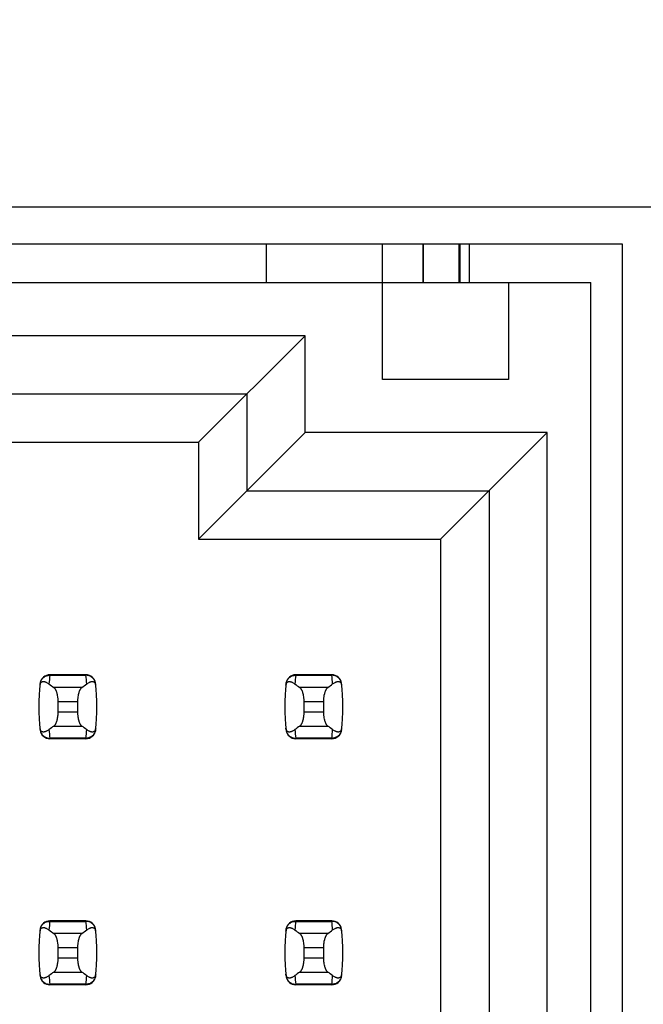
# Model space of a CAD drawing. Header units: inches. Extents: x 0 to 34, y 0 to 22.
# Tile 35 of 53: x 8.7 to 9.2, y 14.4 to 15.2. Entities that reach past the tile are written whole.
import ezdxf

# ---------------------------------------------------------------- set-up
doc = ezdxf.new("R2010")
doc.units = ezdxf.units.IN
doc.header["$LTSCALE"] = 1.87
doc.header["$MEASUREMENT"] = 0
doc.layers.get('0').update_dxf_attribs({"linetype": 'CONTINUOUS'})
doc.layers.add('DIMENSIONS', color=7, linetype='CONTINUOUS')
doc.styles.get("Standard").update_dxf_attribs({"font": 'txt', "width": 0.8})
doc.dimstyles.new('DIMSTYLE_1', dxfattribs={"dimtxt": 0.125, "dimasz": 0.18, "dimexe": 0.18, "dimexo": 0.0625, "dimgap": 0.09, "dimtad": 0, "dimtih": 1, "dimtoh": 1, "dimdec": 3, "dimlfac": 0.5, "dimzin": 4, "dimdsep": 46, "dimtxsty": 'STANDARD', "dimblk": '_FILLED', "dimblk1": '_FILLED', "dimblk2": '_FILLED', "dimcen": 0.09, "dimadec": 0, "dimazin": 0, "dimtp": 0.01, "dimtm": 0.01, "dimtfac": 1, "dimtdec": 3, "dimtofl": 0, "dimtmove": 0, "dimatfit": 3, "dimldrblk": '_FILLED', "dimfxl": 1, "dimtolj": 1, "dimtzin": 4, "dimarcsym": 0})

# ---------------------------------------------------------------- blocks, each defined once
blk = doc.blocks.new('*D24')
at = {"layer": 'DIMENSIONS', "color": 2, "linetype": 'CONTINUOUS'}
blk.add_line((9.34608, 15.13895), (9.34608, 17.31595), dxfattribs=at)
at = {"layer": 'DIMENSIONS', "color": 2, "linetype": 'CONTINUOUS', "insert": (9.28358, 17.37845), "char_height": 0.125, "width": 1.325, "attachment_point": 1, "rotation": 90, "line_spacing_factor": 0.9}
blk.add_mtext('2X .319{\\Ftxt.shx;\\W1.000000;\\H0.125000; }[8.1]', dxfattribs=at)
blk = doc.blocks.new('_FILLED')
at = {"color": 0, "linetype": 'BYBLOCK'}
blk.add_solid([(0, 0), (-1, 0.1736), (-1, -0.1736)], dxfattribs=at)
blk = doc.blocks.new('*D25')
at = {"layer": 'DIMENSIONS', "color": 2, "linetype": 'CONTINUOUS'}
blk.add_line((9.52608, 15.13895), (9.52608, 17.31595), dxfattribs=at)
at = {"layer": 'DIMENSIONS', "color": 2, "linetype": 'CONTINUOUS', "insert": (9.46358, 17.37845), "char_height": 0.125, "width": 1.525, "attachment_point": 1, "rotation": 90, "line_spacing_factor": 0.9}
blk.add_mtext('2X .409{\\Ftxt.shx;\\W1.000000;\\H0.125000; }[10.39]', dxfattribs=at)

msp = doc.modelspace()

# ---------------------------------------------------------------- linework, layer by layer
at = {"color": 7, "linetype": 'CONTINUOUS'}
for p, q in [((9.22408, 15.07045), (8.27008, 15.07045)), ((9.19008, 15.04045), (8.27408, 15.04045)), ((8.90053, 15.00934), (8.90053, 15.04045)), ((8.99501, 14.93059), (8.99501, 15.04045)), ((9.02808, 15.00934), (9.02808, 15.04045)), ((9.02823, 15.00934), (9.02823, 15.04045)), ((9.05698, 15.04045), (9.05698, 15.00934)), ((9.05826, 15.00934), (9.05826, 15.04045)), ((9.06539, 15.04045), (9.06539, 15.00934)), ((9.19008, 13.74445), (9.19008, 15.04045)), ((8.31391, 15.00934), (9.16431, 15.00934)), ((9.09738, 15.00934), (9.09738, 14.93059)), ((9.16431, 8.11957), (9.16431, 15.00934)), ((8.93202, 14.96603), (8.34934, 14.96603)), ((8.84541, 14.87941), (8.93202, 14.96603)), ((8.93202, 14.88729), (8.93202, 14.96603)), ((9.09738, 14.93059), (8.99501, 14.93059)), ((8.39659, 14.91878), (8.88478, 14.91878)), ((8.88478, 14.91878), (8.88478, 14.84004)), ((8.84541, 14.80067), (8.93202, 14.88729)), ((9.12887, 14.88729), (8.93202, 14.88729)), ((9.04226, 14.80067), (9.12887, 14.88729)), ((9.12887, 13.64556), (9.12887, 14.88729)), ((8.43596, 14.87941), (8.84541, 14.87941)), ((8.84541, 14.87941), (8.84541, 14.80067)), ((8.88478, 14.84004), (9.08163, 14.84004)), ((9.08163, 14.84004), (9.08163, 13.64556)), ((8.84541, 14.80067), (9.04226, 14.80067)), ((9.04226, 14.80067), (9.04226, 13.64556)), ((8.72446, 14.69044), (8.72444, 14.69003)), ((8.72444, 14.69003), (8.75377, 14.69003)), ((8.75376, 14.69044), (8.72446, 14.69044)), ((8.75377, 14.69003), (8.75376, 14.69044)), ((8.92446, 14.69044), (8.92444, 14.69003)), ((8.92444, 14.69003), (8.95377, 14.69003)), ((8.95376, 14.69044), (8.92446, 14.69044)), ((8.95377, 14.69003), (8.95376, 14.69044)), ((8.75047, 14.68012), (8.72775, 14.68012)), ((8.95047, 14.68012), (8.92775, 14.68012)), ((8.73123, 14.66019), (8.73123, 14.66872)), ((8.73123, 14.66872), (8.74698, 14.66872)), ((8.74698, 14.66872), (8.74698, 14.66019)), ((8.93123, 14.66019), (8.93123, 14.66872)), ((8.93123, 14.66872), (8.94698, 14.66872)), ((8.94698, 14.66872), (8.94698, 14.66019)), ((8.74698, 14.66019), (8.73123, 14.66019)), ((8.94698, 14.66019), (8.93123, 14.66019)), ((8.72775, 14.64878), (8.75047, 14.64878)), ((8.92775, 14.64878), (8.95047, 14.64878)), ((8.75377, 14.63887), (8.72444, 14.63887)), ((8.72444, 14.63887), (8.72446, 14.63847)), ((8.75376, 14.63847), (8.75377, 14.63887)), ((8.95377, 14.63887), (8.92444, 14.63887)), ((8.92444, 14.63887), (8.92446, 14.63847)), ((8.95376, 14.63847), (8.95377, 14.63887)), ((8.75376, 14.63847), (8.72446, 14.63847)), ((8.95376, 14.63847), (8.92446, 14.63847)), ((8.72446, 14.49044), (8.72444, 14.49003)), ((8.72444, 14.49003), (8.75377, 14.49003)), ((8.75376, 14.49044), (8.72446, 14.49044)), ((8.75377, 14.49003), (8.75376, 14.49044)), ((8.92446, 14.49044), (8.92444, 14.49003)), ((8.92444, 14.49003), (8.95377, 14.49003)), ((8.95376, 14.49044), (8.92446, 14.49044)), ((8.95377, 14.49003), (8.95376, 14.49044)), ((8.75047, 14.48012), (8.72775, 14.48012)), ((8.95047, 14.48012), (8.92775, 14.48012)), ((8.73123, 14.46019), (8.73123, 14.46872)), ((8.73123, 14.46872), (8.74698, 14.46872)), ((8.74698, 14.46872), (8.74698, 14.46019)), ((8.93123, 14.46019), (8.93123, 14.46872)), ((8.93123, 14.46872), (8.94698, 14.46872)), ((8.94698, 14.46872), (8.94698, 14.46019)), ((8.74698, 14.46019), (8.73123, 14.46019)), ((8.94698, 14.46019), (8.93123, 14.46019)), ((8.72775, 14.44878), (8.75047, 14.44878)), ((8.92775, 14.44878), (8.95047, 14.44878)), ((8.75377, 14.43887), (8.72444, 14.43887)), ((8.72444, 14.43887), (8.72446, 14.43847)), ((8.75376, 14.43847), (8.75377, 14.43887)), ((8.95377, 14.43887), (8.92444, 14.43887)), ((8.92444, 14.43887), (8.92446, 14.43847)), ((8.95376, 14.43847), (8.95377, 14.43887)), ((8.75376, 14.43847), (8.72446, 14.43847)), ((8.95376, 14.43847), (8.92446, 14.43847))]:
    msp.add_line(p, q, dxfattribs=at)
for centre, radius, start, end in [((8.72446, 14.68256), 0.00787, 90, 173.04714), ((8.87297, 14.67206), 0.14961, 173.09895, 175.79453), ((8.75376, 14.68256), 0.00787, 6.95286, 90), ((8.60524, 14.67206), 0.14961, 4.20547, 6.90106), ((8.92446, 14.68256), 0.00787, 90, 173.04714), ((9.07297, 14.67206), 0.14961, 173.09895, 175.79453), ((8.95376, 14.68256), 0.00787, 6.95286, 90), ((8.80524, 14.67206), 0.14961, 4.20547, 6.90106), ((8.87297, 14.66445), 0.15748, 173.04714, 186.95286), ((8.60525, 14.66445), 0.15748, 353.04714, 6.95286), ((9.07297, 14.66445), 0.15748, 173.04714, 186.95286), ((8.80525, 14.66445), 0.15748, 353.04714, 6.95286), ((8.72446, 14.64634), 0.00787, 186.95286, 270), ((8.87297, 14.65685), 0.14961, 184.20547, 186.90106), ((8.75376, 14.64634), 0.00787, 270, 353.04714), ((8.60524, 14.65685), 0.14961, 353.09895, 355.79453), ((8.92446, 14.64634), 0.00787, 186.95286, 270), ((9.07297, 14.65685), 0.14961, 184.20547, 186.90106), ((8.95376, 14.64634), 0.00787, 270, 353.04714), ((8.80524, 14.65685), 0.14961, 353.09895, 355.79453), ((8.72446, 14.48256), 0.00787, 90, 173.04714), ((8.87297, 14.47206), 0.14961, 173.09895, 175.79453), ((8.75376, 14.48256), 0.00787, 6.95286, 90), ((8.60524, 14.47206), 0.14961, 4.20547, 6.90106), ((8.92446, 14.48256), 0.00787, 90, 173.04714), ((9.07297, 14.47206), 0.14961, 173.09895, 175.79453), ((8.95376, 14.48256), 0.00787, 6.95286, 90), ((8.80524, 14.47206), 0.14961, 4.20547, 6.90106), ((8.87297, 14.46445), 0.15748, 173.04714, 186.95286), ((8.60525, 14.46445), 0.15748, 353.04714, 6.95286), ((9.07297, 14.46445), 0.15748, 173.04714, 186.95286), ((8.80525, 14.46445), 0.15748, 353.04714, 6.95286), ((8.72446, 14.44634), 0.00787, 186.95286, 270), ((8.87297, 14.45685), 0.14961, 184.20547, 186.90106), ((8.75376, 14.44634), 0.00787, 270, 353.04714), ((8.60524, 14.45685), 0.14961, 353.09895, 355.79453), ((8.92446, 14.44634), 0.00787, 186.95286, 270), ((9.07297, 14.45685), 0.14961, 184.20547, 186.90106), ((8.95376, 14.44634), 0.00787, 270, 353.04714), ((8.80524, 14.45685), 0.14961, 353.09895, 355.79453)]:
    msp.add_arc(centre, radius, start, end, dxfattribs=at)
for centre, start_param, end_param in [((9.09525, 14.71797), -2.804032, -2.774684), ((8.38297, 14.71797), -0.366909, -0.33756), ((9.29525, 14.71797), -2.804032, -2.774684), ((8.58297, 14.71797), -0.366909, -0.33756), ((9.09525, 14.61094), 2.774684, 2.804032), ((8.38297, 14.61094), 0.33756, 0.366909), ((9.29525, 14.61094), 2.774684, 2.804032), ((8.58297, 14.61094), 0.33756, 0.366909), ((9.09525, 14.51797), -2.804032, -2.774684), ((8.38297, 14.51797), -0.366909, -0.33756), ((9.29525, 14.51797), -2.804032, -2.774684), ((8.58297, 14.51797), -0.366909, -0.33756), ((9.09525, 14.41094), 2.774684, 2.804032), ((8.38297, 14.41094), 0.33756, 0.366909), ((9.29525, 14.41094), 2.774684, 2.804032), ((8.58297, 14.41094), 0.33756, 0.366909)]:
    msp.add_ellipse(centre, major_axis=(0.3937, 0), ratio=0.267949, start_param=start_param, end_param=end_param, dxfattribs=at)
for points, knots in [([(8.71663, 14.68338), (8.71668, 14.68383), (8.71688, 14.68474), (8.71743, 14.68602), (8.7182, 14.68718), (8.71919, 14.68819), (8.72034, 14.689), (8.72163, 14.6896), (8.72302, 14.68996), (8.72397, 14.69004), (8.72444, 14.69003)], [0, 0, 0, 0, 0.123003, 0.246291, 0.370116, 0.494653, 0.619981, 0.746077, 0.872817, 1, 1, 1, 1]), ([(8.76159, 14.68338), (8.76153, 14.68383), (8.76134, 14.68474), (8.76079, 14.68602), (8.76001, 14.68718), (8.75903, 14.68819), (8.75787, 14.689), (8.75658, 14.6896), (8.7552, 14.68996), (8.75425, 14.69004), (8.75377, 14.69003)], [0, 0, 0, 0, 0.123003, 0.246291, 0.370116, 0.494653, 0.619981, 0.746077, 0.872817, 1, 1, 1, 1]), ([(8.91663, 14.68338), (8.91668, 14.68383), (8.91688, 14.68474), (8.91743, 14.68602), (8.9182, 14.68718), (8.91919, 14.68819), (8.92034, 14.689), (8.92163, 14.6896), (8.92302, 14.68996), (8.92397, 14.69004), (8.92444, 14.69003)], [0, 0, 0, 0, 0.123003, 0.246291, 0.370116, 0.494653, 0.619981, 0.746077, 0.872817, 1, 1, 1, 1]), ([(8.96159, 14.68338), (8.96153, 14.68383), (8.96134, 14.68474), (8.96079, 14.68602), (8.96001, 14.68718), (8.95903, 14.68819), (8.95787, 14.689), (8.95658, 14.6896), (8.9552, 14.68996), (8.95425, 14.69004), (8.95377, 14.69003)], [0, 0, 0, 0, 0.123003, 0.246291, 0.370116, 0.494653, 0.619981, 0.746077, 0.872817, 1, 1, 1, 1]), ([(8.71646, 14.68193), (8.71648, 14.68215), (8.71655, 14.68257), (8.71674, 14.68324), (8.717, 14.68377), (8.7173, 14.68417), (8.71752, 14.68438), (8.71774, 14.68456), (8.71803, 14.68473), (8.71841, 14.68489), (8.71888, 14.68498), (8.71935, 14.68499), (8.71983, 14.68495), (8.72031, 14.68485), (8.72079, 14.68471), (8.72128, 14.68452), (8.72194, 14.68422), (8.72279, 14.68373), (8.72344, 14.68328), (8.72376, 14.68303)], [0, 0, 0, 0, 0.071006, 0.129799, 0.218638, 0.253906, 0.285388, 0.314234, 0.341262, 0.392021, 0.44087, 0.489522, 0.538946, 0.589704, 0.642132, 0.696441, 0.752768, 0.871825, 1, 1, 1, 1]), ([(8.73123, 14.66872), (8.73123, 14.66938), (8.7312, 14.67036), (8.73109, 14.67166), (8.73093, 14.6729), (8.73072, 14.6741), (8.73044, 14.67523), (8.73021, 14.67601), (8.72996, 14.67674), (8.72969, 14.67742), (8.7294, 14.67803), (8.72909, 14.67859), (8.72878, 14.67907), (8.72845, 14.67949), (8.72811, 14.67984), (8.72787, 14.68004), (8.72775, 14.68012)], [0, 0, 0, 0, 0.161727, 0.24118, 0.31897, 0.467608, 0.537656, 0.604387, 0.667531, 0.726879, 0.782283, 0.833661, 0.881, 0.924368, 0.96394, 1, 1, 1, 1]), ([(8.75047, 14.68012), (8.75035, 14.68004), (8.75011, 14.67984), (8.74977, 14.67949), (8.74944, 14.67907), (8.74912, 14.67859), (8.74882, 14.67803), (8.74853, 14.67742), (8.74826, 14.67674), (8.74801, 14.67601), (8.74778, 14.67523), (8.7475, 14.6741), (8.74728, 14.6729), (8.74713, 14.67166), (8.74702, 14.67036), (8.74698, 14.66938), (8.74698, 14.66872)], [0, 0, 0, 0, 0.03606, 0.075632, 0.119, 0.166339, 0.217717, 0.273121, 0.332469, 0.395614, 0.462344, 0.532392, 0.68103, 0.75882, 0.838273, 1, 1, 1, 1]), ([(8.75445, 14.68303), (8.75478, 14.68328), (8.75543, 14.68373), (8.75627, 14.68422), (8.75694, 14.68452), (8.75743, 14.68471), (8.75791, 14.68485), (8.75839, 14.68495), (8.75887, 14.68499), (8.75934, 14.68498), (8.7598, 14.68489), (8.76018, 14.68473), (8.76048, 14.68456), (8.7607, 14.68438), (8.76091, 14.68417), (8.76122, 14.68377), (8.76147, 14.68324), (8.76167, 14.68257), (8.76173, 14.68215), (8.76176, 14.68193)], [0, 0, 0, 0, 0.128175, 0.247232, 0.303559, 0.357868, 0.410296, 0.461054, 0.510478, 0.55913, 0.607979, 0.658738, 0.685766, 0.714612, 0.746094, 0.781362, 0.870201, 0.928994, 1, 1, 1, 1]), ([(8.91646, 14.68193), (8.91648, 14.68215), (8.91655, 14.68257), (8.91674, 14.68324), (8.917, 14.68377), (8.9173, 14.68417), (8.91752, 14.68438), (8.91774, 14.68456), (8.91803, 14.68473), (8.91841, 14.68489), (8.91888, 14.68498), (8.91935, 14.68499), (8.91983, 14.68495), (8.92031, 14.68485), (8.92079, 14.68471), (8.92128, 14.68452), (8.92194, 14.68422), (8.92279, 14.68373), (8.92344, 14.68328), (8.92376, 14.68303)], [0, 0, 0, 0, 0.071006, 0.129799, 0.218638, 0.253906, 0.285388, 0.314234, 0.341262, 0.392021, 0.44087, 0.489522, 0.538946, 0.589704, 0.642132, 0.696441, 0.752768, 0.871825, 1, 1, 1, 1]), ([(8.93123, 14.66872), (8.93123, 14.66938), (8.9312, 14.67036), (8.93109, 14.67166), (8.93093, 14.6729), (8.93072, 14.6741), (8.93044, 14.67523), (8.93021, 14.67601), (8.92996, 14.67674), (8.92969, 14.67742), (8.9294, 14.67803), (8.92909, 14.67859), (8.92878, 14.67907), (8.92845, 14.67949), (8.92811, 14.67984), (8.92787, 14.68004), (8.92775, 14.68012)], [0, 0, 0, 0, 0.161727, 0.24118, 0.31897, 0.467608, 0.537656, 0.604387, 0.667531, 0.726879, 0.782283, 0.833661, 0.881, 0.924368, 0.96394, 1, 1, 1, 1]), ([(8.95047, 14.68012), (8.95035, 14.68004), (8.95011, 14.67984), (8.94977, 14.67949), (8.94944, 14.67907), (8.94912, 14.67859), (8.94882, 14.67803), (8.94853, 14.67742), (8.94826, 14.67674), (8.94801, 14.67601), (8.94778, 14.67523), (8.9475, 14.6741), (8.94728, 14.6729), (8.94713, 14.67166), (8.94702, 14.67036), (8.94698, 14.66938), (8.94698, 14.66872)], [0, 0, 0, 0, 0.03606, 0.075632, 0.119, 0.166339, 0.217717, 0.273121, 0.332469, 0.395614, 0.462344, 0.532392, 0.68103, 0.75882, 0.838273, 1, 1, 1, 1]), ([(8.95445, 14.68303), (8.95478, 14.68328), (8.95543, 14.68373), (8.95627, 14.68422), (8.95694, 14.68452), (8.95743, 14.68471), (8.95791, 14.68485), (8.95839, 14.68495), (8.95887, 14.68499), (8.95934, 14.68498), (8.9598, 14.68489), (8.96018, 14.68473), (8.96048, 14.68456), (8.9607, 14.68438), (8.96091, 14.68417), (8.96122, 14.68377), (8.96147, 14.68324), (8.96167, 14.68257), (8.96173, 14.68215), (8.96176, 14.68193)], [0, 0, 0, 0, 0.128175, 0.247232, 0.303559, 0.357868, 0.410296, 0.461054, 0.510478, 0.55913, 0.607979, 0.658738, 0.685766, 0.714612, 0.746094, 0.781362, 0.870201, 0.928994, 1, 1, 1, 1]), ([(8.72775, 14.64878), (8.72787, 14.64887), (8.72811, 14.64906), (8.72845, 14.64941), (8.72878, 14.64983), (8.72909, 14.65032), (8.7294, 14.65087), (8.72969, 14.65149), (8.72996, 14.65216), (8.73021, 14.65289), (8.73044, 14.65368), (8.73072, 14.65481), (8.73093, 14.656), (8.73109, 14.65725), (8.7312, 14.65854), (8.73123, 14.65953), (8.73123, 14.66019)], [0, 0, 0, 0, 0.03606, 0.075632, 0.119, 0.166339, 0.217717, 0.273121, 0.332469, 0.395614, 0.462344, 0.532392, 0.68103, 0.75882, 0.838273, 1, 1, 1, 1]), ([(8.74698, 14.66019), (8.74698, 14.65953), (8.74702, 14.65854), (8.74713, 14.65725), (8.74728, 14.656), (8.7475, 14.65481), (8.74778, 14.65368), (8.74801, 14.65289), (8.74826, 14.65216), (8.74853, 14.65149), (8.74882, 14.65087), (8.74912, 14.65032), (8.74944, 14.64983), (8.74977, 14.64941), (8.75011, 14.64906), (8.75035, 14.64887), (8.75047, 14.64878)], [0, 0, 0, 0, 0.161727, 0.24118, 0.31897, 0.467608, 0.537656, 0.604387, 0.667531, 0.726879, 0.782283, 0.833661, 0.881, 0.924368, 0.96394, 1, 1, 1, 1]), ([(8.92775, 14.64878), (8.92787, 14.64887), (8.92811, 14.64906), (8.92845, 14.64941), (8.92878, 14.64983), (8.92909, 14.65032), (8.9294, 14.65087), (8.92969, 14.65149), (8.92996, 14.65216), (8.93021, 14.65289), (8.93044, 14.65368), (8.93072, 14.65481), (8.93093, 14.656), (8.93109, 14.65725), (8.9312, 14.65854), (8.93123, 14.65953), (8.93123, 14.66019)], [0, 0, 0, 0, 0.03606, 0.075632, 0.119, 0.166339, 0.217717, 0.273121, 0.332469, 0.395614, 0.462344, 0.532392, 0.68103, 0.75882, 0.838273, 1, 1, 1, 1]), ([(8.94698, 14.66019), (8.94698, 14.65953), (8.94702, 14.65854), (8.94713, 14.65725), (8.94728, 14.656), (8.9475, 14.65481), (8.94778, 14.65368), (8.94801, 14.65289), (8.94826, 14.65216), (8.94853, 14.65149), (8.94882, 14.65087), (8.94912, 14.65032), (8.94944, 14.64983), (8.94977, 14.64941), (8.95011, 14.64906), (8.95035, 14.64887), (8.95047, 14.64878)], [0, 0, 0, 0, 0.161727, 0.24118, 0.31897, 0.467608, 0.537656, 0.604387, 0.667531, 0.726879, 0.782283, 0.833661, 0.881, 0.924368, 0.96394, 1, 1, 1, 1]), ([(8.72376, 14.64588), (8.72344, 14.64563), (8.72279, 14.64517), (8.72194, 14.64469), (8.72128, 14.64438), (8.72079, 14.6442), (8.72031, 14.64405), (8.71983, 14.64396), (8.71935, 14.64391), (8.71888, 14.64393), (8.71841, 14.64402), (8.71803, 14.64417), (8.71774, 14.64435), (8.71752, 14.64452), (8.7173, 14.64474), (8.717, 14.64513), (8.71674, 14.64567), (8.71655, 14.64634), (8.71648, 14.64675), (8.71646, 14.64698)], [0, 0, 0, 0, 0.128175, 0.247232, 0.303559, 0.357868, 0.410296, 0.461054, 0.510478, 0.55913, 0.607979, 0.658738, 0.685766, 0.714612, 0.746094, 0.781362, 0.870201, 0.928994, 1, 1, 1, 1]), ([(8.76176, 14.64698), (8.76173, 14.64675), (8.76167, 14.64634), (8.76147, 14.64567), (8.76122, 14.64513), (8.76091, 14.64474), (8.7607, 14.64452), (8.76048, 14.64435), (8.76018, 14.64417), (8.7598, 14.64402), (8.75934, 14.64393), (8.75887, 14.64391), (8.75839, 14.64396), (8.75791, 14.64405), (8.75743, 14.6442), (8.75694, 14.64438), (8.75627, 14.64469), (8.75543, 14.64517), (8.75478, 14.64563), (8.75445, 14.64588)], [0, 0, 0, 0, 0.071006, 0.129799, 0.218638, 0.253906, 0.285389, 0.314234, 0.341262, 0.392021, 0.44087, 0.489522, 0.538946, 0.589704, 0.642132, 0.696441, 0.752768, 0.871825, 1, 1, 1, 1]), ([(8.92376, 14.64588), (8.92344, 14.64563), (8.92279, 14.64517), (8.92194, 14.64469), (8.92128, 14.64438), (8.92079, 14.6442), (8.92031, 14.64405), (8.91983, 14.64396), (8.91935, 14.64391), (8.91888, 14.64393), (8.91841, 14.64402), (8.91803, 14.64417), (8.91774, 14.64435), (8.91752, 14.64452), (8.9173, 14.64474), (8.917, 14.64513), (8.91674, 14.64567), (8.91655, 14.64634), (8.91648, 14.64675), (8.91646, 14.64698)], [0, 0, 0, 0, 0.128175, 0.247232, 0.303559, 0.357868, 0.410296, 0.461054, 0.510478, 0.55913, 0.607979, 0.658738, 0.685766, 0.714612, 0.746094, 0.781362, 0.870201, 0.928994, 1, 1, 1, 1]), ([(8.96176, 14.64698), (8.96173, 14.64675), (8.96167, 14.64634), (8.96147, 14.64567), (8.96122, 14.64513), (8.96091, 14.64474), (8.9607, 14.64452), (8.96048, 14.64435), (8.96018, 14.64417), (8.9598, 14.64402), (8.95934, 14.64393), (8.95887, 14.64391), (8.95839, 14.64396), (8.95791, 14.64405), (8.95743, 14.6442), (8.95694, 14.64438), (8.95627, 14.64469), (8.95543, 14.64517), (8.95478, 14.64563), (8.95445, 14.64588)], [0, 0, 0, 0, 0.071006, 0.129799, 0.218638, 0.253906, 0.285389, 0.314234, 0.341262, 0.392021, 0.44087, 0.489522, 0.538946, 0.589704, 0.642132, 0.696441, 0.752768, 0.871825, 1, 1, 1, 1]), ([(8.71663, 14.64553), (8.71668, 14.64507), (8.71688, 14.64417), (8.71743, 14.64289), (8.7182, 14.64172), (8.71919, 14.64072), (8.72034, 14.6399), (8.72163, 14.63931), (8.72302, 14.63894), (8.72397, 14.63887), (8.72444, 14.63887)], [0, 0, 0, 0, 0.123003, 0.246291, 0.370116, 0.494653, 0.619981, 0.746077, 0.872817, 1, 1, 1, 1]), ([(8.76159, 14.64553), (8.76153, 14.64507), (8.76134, 14.64417), (8.76079, 14.64289), (8.76001, 14.64172), (8.75903, 14.64072), (8.75787, 14.6399), (8.75658, 14.63931), (8.7552, 14.63894), (8.75425, 14.63887), (8.75377, 14.63887)], [0, 0, 0, 0, 0.123003, 0.246291, 0.370116, 0.494653, 0.619981, 0.746077, 0.872817, 1, 1, 1, 1]), ([(8.91663, 14.64553), (8.91668, 14.64507), (8.91688, 14.64417), (8.91743, 14.64289), (8.9182, 14.64172), (8.91919, 14.64072), (8.92034, 14.6399), (8.92163, 14.63931), (8.92302, 14.63894), (8.92397, 14.63887), (8.92444, 14.63887)], [0, 0, 0, 0, 0.123003, 0.246291, 0.370116, 0.494653, 0.619981, 0.746077, 0.872817, 1, 1, 1, 1]), ([(8.96159, 14.64553), (8.96153, 14.64507), (8.96134, 14.64417), (8.96079, 14.64289), (8.96001, 14.64172), (8.95903, 14.64072), (8.95787, 14.6399), (8.95658, 14.63931), (8.9552, 14.63894), (8.95425, 14.63887), (8.95377, 14.63887)], [0, 0, 0, 0, 0.123003, 0.246291, 0.370116, 0.494653, 0.619981, 0.746077, 0.872817, 1, 1, 1, 1]), ([(8.71663, 14.48338), (8.71668, 14.48383), (8.71688, 14.48474), (8.71743, 14.48602), (8.7182, 14.48718), (8.71919, 14.48819), (8.72034, 14.489), (8.72163, 14.4896), (8.72302, 14.48996), (8.72397, 14.49004), (8.72444, 14.49003)], [0, 0, 0, 0, 0.123003, 0.246291, 0.370116, 0.494653, 0.619981, 0.746077, 0.872817, 1, 1, 1, 1]), ([(8.76159, 14.48338), (8.76153, 14.48383), (8.76134, 14.48474), (8.76079, 14.48602), (8.76001, 14.48718), (8.75903, 14.48819), (8.75787, 14.489), (8.75658, 14.4896), (8.7552, 14.48996), (8.75425, 14.49004), (8.75377, 14.49003)], [0, 0, 0, 0, 0.123003, 0.246291, 0.370116, 0.494653, 0.619981, 0.746077, 0.872817, 1, 1, 1, 1]), ([(8.91663, 14.48338), (8.91668, 14.48383), (8.91688, 14.48474), (8.91743, 14.48602), (8.9182, 14.48718), (8.91919, 14.48819), (8.92034, 14.489), (8.92163, 14.4896), (8.92302, 14.48996), (8.92397, 14.49004), (8.92444, 14.49003)], [0, 0, 0, 0, 0.123003, 0.246291, 0.370116, 0.494653, 0.619981, 0.746077, 0.872817, 1, 1, 1, 1]), ([(8.96159, 14.48338), (8.96153, 14.48383), (8.96134, 14.48474), (8.96079, 14.48602), (8.96001, 14.48718), (8.95903, 14.48819), (8.95787, 14.489), (8.95658, 14.4896), (8.9552, 14.48996), (8.95425, 14.49004), (8.95377, 14.49003)], [0, 0, 0, 0, 0.123003, 0.246291, 0.370116, 0.494653, 0.619981, 0.746077, 0.872817, 1, 1, 1, 1]), ([(8.71646, 14.48193), (8.71648, 14.48215), (8.71655, 14.48257), (8.71674, 14.48324), (8.717, 14.48377), (8.7173, 14.48417), (8.71752, 14.48438), (8.71774, 14.48456), (8.71803, 14.48473), (8.71841, 14.48489), (8.71888, 14.48498), (8.71935, 14.48499), (8.71983, 14.48495), (8.72031, 14.48485), (8.72079, 14.48471), (8.72128, 14.48452), (8.72194, 14.48422), (8.72279, 14.48373), (8.72344, 14.48328), (8.72376, 14.48303)], [0, 0, 0, 0, 0.071006, 0.129799, 0.218638, 0.253906, 0.285388, 0.314234, 0.341262, 0.392021, 0.44087, 0.489522, 0.538946, 0.589704, 0.642132, 0.696441, 0.752768, 0.871825, 1, 1, 1, 1]), ([(8.73123, 14.46872), (8.73123, 14.46938), (8.7312, 14.47036), (8.73109, 14.47166), (8.73093, 14.4729), (8.73072, 14.4741), (8.73044, 14.47523), (8.73021, 14.47601), (8.72996, 14.47674), (8.72969, 14.47742), (8.7294, 14.47803), (8.72909, 14.47859), (8.72878, 14.47907), (8.72845, 14.47949), (8.72811, 14.47984), (8.72787, 14.48004), (8.72775, 14.48012)], [0, 0, 0, 0, 0.161727, 0.24118, 0.31897, 0.467608, 0.537656, 0.604387, 0.667531, 0.726879, 0.782283, 0.833661, 0.881, 0.924368, 0.96394, 1, 1, 1, 1]), ([(8.75047, 14.48012), (8.75035, 14.48004), (8.75011, 14.47984), (8.74977, 14.47949), (8.74944, 14.47907), (8.74912, 14.47859), (8.74882, 14.47803), (8.74853, 14.47742), (8.74826, 14.47674), (8.74801, 14.47601), (8.74778, 14.47523), (8.7475, 14.4741), (8.74728, 14.4729), (8.74713, 14.47166), (8.74702, 14.47036), (8.74698, 14.46938), (8.74698, 14.46872)], [0, 0, 0, 0, 0.03606, 0.075632, 0.119, 0.166339, 0.217717, 0.273121, 0.332469, 0.395614, 0.462344, 0.532392, 0.68103, 0.75882, 0.838273, 1, 1, 1, 1]), ([(8.75445, 14.48303), (8.75478, 14.48328), (8.75543, 14.48373), (8.75627, 14.48422), (8.75694, 14.48452), (8.75743, 14.48471), (8.75791, 14.48485), (8.75839, 14.48495), (8.75887, 14.48499), (8.75934, 14.48498), (8.7598, 14.48489), (8.76018, 14.48473), (8.76048, 14.48456), (8.7607, 14.48438), (8.76091, 14.48417), (8.76122, 14.48377), (8.76147, 14.48324), (8.76167, 14.48257), (8.76173, 14.48215), (8.76176, 14.48193)], [0, 0, 0, 0, 0.128175, 0.247232, 0.303559, 0.357868, 0.410296, 0.461054, 0.510478, 0.55913, 0.607979, 0.658738, 0.685766, 0.714612, 0.746094, 0.781362, 0.870201, 0.928994, 1, 1, 1, 1]), ([(8.91646, 14.48193), (8.91648, 14.48215), (8.91655, 14.48257), (8.91674, 14.48324), (8.917, 14.48377), (8.9173, 14.48417), (8.91752, 14.48438), (8.91774, 14.48456), (8.91803, 14.48473), (8.91841, 14.48489), (8.91888, 14.48498), (8.91935, 14.48499), (8.91983, 14.48495), (8.92031, 14.48485), (8.92079, 14.48471), (8.92128, 14.48452), (8.92194, 14.48422), (8.92279, 14.48373), (8.92344, 14.48328), (8.92376, 14.48303)], [0, 0, 0, 0, 0.071006, 0.129799, 0.218638, 0.253906, 0.285388, 0.314234, 0.341262, 0.392021, 0.44087, 0.489522, 0.538946, 0.589704, 0.642132, 0.696441, 0.752768, 0.871825, 1, 1, 1, 1]), ([(8.93123, 14.46872), (8.93123, 14.46938), (8.9312, 14.47036), (8.93109, 14.47166), (8.93093, 14.4729), (8.93072, 14.4741), (8.93044, 14.47523), (8.93021, 14.47601), (8.92996, 14.47674), (8.92969, 14.47742), (8.9294, 14.47803), (8.92909, 14.47859), (8.92878, 14.47907), (8.92845, 14.47949), (8.92811, 14.47984), (8.92787, 14.48004), (8.92775, 14.48012)], [0, 0, 0, 0, 0.161727, 0.24118, 0.31897, 0.467608, 0.537656, 0.604387, 0.667531, 0.726879, 0.782283, 0.833661, 0.881, 0.924368, 0.96394, 1, 1, 1, 1]), ([(8.95047, 14.48012), (8.95035, 14.48004), (8.95011, 14.47984), (8.94977, 14.47949), (8.94944, 14.47907), (8.94912, 14.47859), (8.94882, 14.47803), (8.94853, 14.47742), (8.94826, 14.47674), (8.94801, 14.47601), (8.94778, 14.47523), (8.9475, 14.4741), (8.94728, 14.4729), (8.94713, 14.47166), (8.94702, 14.47036), (8.94698, 14.46938), (8.94698, 14.46872)], [0, 0, 0, 0, 0.03606, 0.075632, 0.119, 0.166339, 0.217717, 0.273121, 0.332469, 0.395614, 0.462344, 0.532392, 0.68103, 0.75882, 0.838273, 1, 1, 1, 1]), ([(8.95445, 14.48303), (8.95478, 14.48328), (8.95543, 14.48373), (8.95627, 14.48422), (8.95694, 14.48452), (8.95743, 14.48471), (8.95791, 14.48485), (8.95839, 14.48495), (8.95887, 14.48499), (8.95934, 14.48498), (8.9598, 14.48489), (8.96018, 14.48473), (8.96048, 14.48456), (8.9607, 14.48438), (8.96091, 14.48417), (8.96122, 14.48377), (8.96147, 14.48324), (8.96167, 14.48257), (8.96173, 14.48215), (8.96176, 14.48193)], [0, 0, 0, 0, 0.128175, 0.247232, 0.303559, 0.357868, 0.410296, 0.461054, 0.510478, 0.55913, 0.607979, 0.658738, 0.685766, 0.714612, 0.746094, 0.781362, 0.870201, 0.928994, 1, 1, 1, 1]), ([(8.72775, 14.44878), (8.72787, 14.44887), (8.72811, 14.44906), (8.72845, 14.44941), (8.72878, 14.44983), (8.72909, 14.45032), (8.7294, 14.45087), (8.72969, 14.45149), (8.72996, 14.45216), (8.73021, 14.45289), (8.73044, 14.45368), (8.73072, 14.45481), (8.73093, 14.456), (8.73109, 14.45725), (8.7312, 14.45854), (8.73123, 14.45953), (8.73123, 14.46019)], [0, 0, 0, 0, 0.03606, 0.075632, 0.119, 0.166339, 0.217717, 0.273121, 0.332469, 0.395614, 0.462344, 0.532392, 0.68103, 0.75882, 0.838273, 1, 1, 1, 1]), ([(8.74698, 14.46019), (8.74698, 14.45953), (8.74702, 14.45854), (8.74713, 14.45725), (8.74728, 14.456), (8.7475, 14.45481), (8.74778, 14.45368), (8.74801, 14.45289), (8.74826, 14.45216), (8.74853, 14.45149), (8.74882, 14.45087), (8.74912, 14.45032), (8.74944, 14.44983), (8.74977, 14.44941), (8.75011, 14.44906), (8.75035, 14.44887), (8.75047, 14.44878)], [0, 0, 0, 0, 0.161727, 0.24118, 0.31897, 0.467608, 0.537656, 0.604387, 0.667531, 0.726879, 0.782283, 0.833661, 0.881, 0.924368, 0.96394, 1, 1, 1, 1]), ([(8.92775, 14.44878), (8.92787, 14.44887), (8.92811, 14.44906), (8.92845, 14.44941), (8.92878, 14.44983), (8.92909, 14.45032), (8.9294, 14.45087), (8.92969, 14.45149), (8.92996, 14.45216), (8.93021, 14.45289), (8.93044, 14.45368), (8.93072, 14.45481), (8.93093, 14.456), (8.93109, 14.45725), (8.9312, 14.45854), (8.93123, 14.45953), (8.93123, 14.46019)], [0, 0, 0, 0, 0.03606, 0.075632, 0.119, 0.166339, 0.217717, 0.273121, 0.332469, 0.395614, 0.462344, 0.532392, 0.68103, 0.75882, 0.838273, 1, 1, 1, 1]), ([(8.94698, 14.46019), (8.94698, 14.45953), (8.94702, 14.45854), (8.94713, 14.45725), (8.94728, 14.456), (8.9475, 14.45481), (8.94778, 14.45368), (8.94801, 14.45289), (8.94826, 14.45216), (8.94853, 14.45149), (8.94882, 14.45087), (8.94912, 14.45032), (8.94944, 14.44983), (8.94977, 14.44941), (8.95011, 14.44906), (8.95035, 14.44887), (8.95047, 14.44878)], [0, 0, 0, 0, 0.161727, 0.24118, 0.31897, 0.467608, 0.537656, 0.604387, 0.667531, 0.726879, 0.782283, 0.833661, 0.881, 0.924368, 0.96394, 1, 1, 1, 1]), ([(8.72376, 14.44588), (8.72344, 14.44563), (8.72279, 14.44517), (8.72194, 14.44469), (8.72128, 14.44438), (8.72079, 14.4442), (8.72031, 14.44405), (8.71983, 14.44396), (8.71935, 14.44391), (8.71888, 14.44393), (8.71841, 14.44402), (8.71803, 14.44417), (8.71774, 14.44435), (8.71752, 14.44452), (8.7173, 14.44474), (8.717, 14.44513), (8.71674, 14.44567), (8.71655, 14.44634), (8.71648, 14.44675), (8.71646, 14.44698)], [0, 0, 0, 0, 0.128175, 0.247232, 0.303559, 0.357868, 0.410296, 0.461054, 0.510478, 0.55913, 0.607979, 0.658738, 0.685766, 0.714612, 0.746094, 0.781362, 0.870201, 0.928994, 1, 1, 1, 1]), ([(8.76176, 14.44698), (8.76173, 14.44675), (8.76167, 14.44634), (8.76147, 14.44567), (8.76122, 14.44513), (8.76091, 14.44474), (8.7607, 14.44452), (8.76048, 14.44435), (8.76018, 14.44417), (8.7598, 14.44402), (8.75934, 14.44393), (8.75887, 14.44391), (8.75839, 14.44396), (8.75791, 14.44405), (8.75743, 14.4442), (8.75694, 14.44438), (8.75627, 14.44469), (8.75543, 14.44517), (8.75478, 14.44563), (8.75445, 14.44588)], [0, 0, 0, 0, 0.071006, 0.129799, 0.218638, 0.253906, 0.285389, 0.314234, 0.341262, 0.392021, 0.44087, 0.489522, 0.538946, 0.589704, 0.642132, 0.696441, 0.752768, 0.871825, 1, 1, 1, 1]), ([(8.92376, 14.44588), (8.92344, 14.44563), (8.92279, 14.44517), (8.92194, 14.44469), (8.92128, 14.44438), (8.92079, 14.4442), (8.92031, 14.44405), (8.91983, 14.44396), (8.91935, 14.44391), (8.91888, 14.44393), (8.91841, 14.44402), (8.91803, 14.44417), (8.91774, 14.44435), (8.91752, 14.44452), (8.9173, 14.44474), (8.917, 14.44513), (8.91674, 14.44567), (8.91655, 14.44634), (8.91648, 14.44675), (8.91646, 14.44698)], [0, 0, 0, 0, 0.128175, 0.247232, 0.303559, 0.357868, 0.410296, 0.461054, 0.510478, 0.55913, 0.607979, 0.658738, 0.685766, 0.714612, 0.746094, 0.781362, 0.870201, 0.928994, 1, 1, 1, 1]), ([(8.96176, 14.44698), (8.96173, 14.44675), (8.96167, 14.44634), (8.96147, 14.44567), (8.96122, 14.44513), (8.96091, 14.44474), (8.9607, 14.44452), (8.96048, 14.44435), (8.96018, 14.44417), (8.9598, 14.44402), (8.95934, 14.44393), (8.95887, 14.44391), (8.95839, 14.44396), (8.95791, 14.44405), (8.95743, 14.4442), (8.95694, 14.44438), (8.95627, 14.44469), (8.95543, 14.44517), (8.95478, 14.44563), (8.95445, 14.44588)], [0, 0, 0, 0, 0.071006, 0.129799, 0.218638, 0.253906, 0.285389, 0.314234, 0.341262, 0.392021, 0.44087, 0.489522, 0.538946, 0.589704, 0.642132, 0.696441, 0.752768, 0.871825, 1, 1, 1, 1]), ([(8.71663, 14.44553), (8.71668, 14.44507), (8.71688, 14.44417), (8.71743, 14.44289), (8.7182, 14.44172), (8.71919, 14.44072), (8.72034, 14.4399), (8.72163, 14.43931), (8.72302, 14.43894), (8.72397, 14.43887), (8.72444, 14.43887)], [0, 0, 0, 0, 0.123003, 0.246291, 0.370116, 0.494653, 0.619981, 0.746077, 0.872817, 1, 1, 1, 1]), ([(8.76159, 14.44553), (8.76153, 14.44507), (8.76134, 14.44417), (8.76079, 14.44289), (8.76001, 14.44172), (8.75903, 14.44072), (8.75787, 14.4399), (8.75658, 14.43931), (8.7552, 14.43894), (8.75425, 14.43887), (8.75377, 14.43887)], [0, 0, 0, 0, 0.123003, 0.246291, 0.370116, 0.494653, 0.619981, 0.746077, 0.872817, 1, 1, 1, 1]), ([(8.91663, 14.44553), (8.91668, 14.44507), (8.91688, 14.44417), (8.91743, 14.44289), (8.9182, 14.44172), (8.91919, 14.44072), (8.92034, 14.4399), (8.92163, 14.43931), (8.92302, 14.43894), (8.92397, 14.43887), (8.92444, 14.43887)], [0, 0, 0, 0, 0.123003, 0.246291, 0.370116, 0.494653, 0.619981, 0.746077, 0.872817, 1, 1, 1, 1]), ([(8.96159, 14.44553), (8.96153, 14.44507), (8.96134, 14.44417), (8.96079, 14.44289), (8.96001, 14.44172), (8.95903, 14.44072), (8.95787, 14.4399), (8.95658, 14.43931), (8.9552, 14.43894), (8.95425, 14.43887), (8.95377, 14.43887)], [0, 0, 0, 0, 0.123003, 0.246291, 0.370116, 0.494653, 0.619981, 0.746077, 0.872817, 1, 1, 1, 1])]:
    msp.add_open_spline(points, degree=3, knots=knots, dxfattribs=at)

# ---------------------------------------------------------------- dimensions: what is measured, and where the dimension line sits
at = {"layer": 'DIMENSIONS', "color": 2, "linetype": 'CONTINUOUS'}
for feature_location, picture, middle in [((9.52608, 15.13895), '*D25', (9.52608, 18.14095)), ((9.34608, 15.13895), '*D24', (9.34608, 18.04095))]:
    dim = msp.add_ordinate_dim(feature_location=feature_location, offset=(0, 2.177), dtype=1, origin=(8.70808, 15.07645), text='2X <>', dimstyle='DIMSTYLE_1', dxfattribs=at)
    dim.commit()
    dim.dimension.update_dxf_attribs({"geometry": picture, "text_midpoint": middle})

doc.saveas('drawing.dxf')
